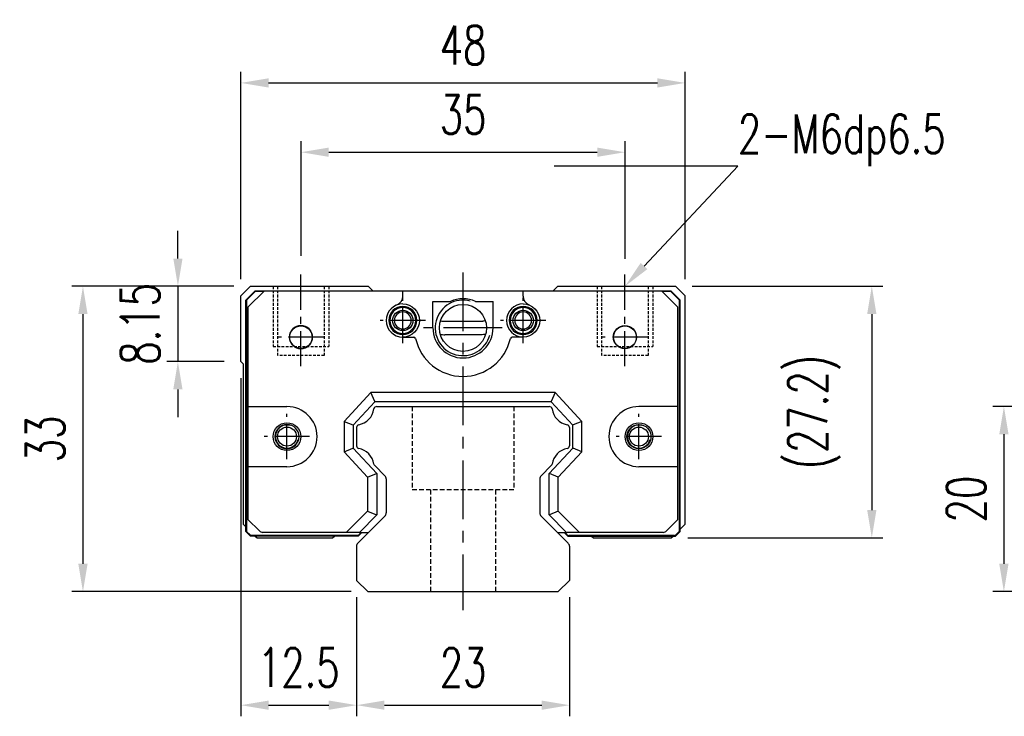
# Model space of a CAD drawing. Header units: millimetres. Extents: x 346 to 653, y 207 to 305.
# Tile 1 of 45: x 346 to 453, y 212 to 288. Entities that reach past the tile are written whole.
import ezdxf
from ezdxf import colors
from ezdxf.entities.mleader import LeaderData, LeaderLine
from ezdxf.math import Vec2, Vec3

# ---------------------------------------------------------------- set-up
doc = ezdxf.new("R2010")
doc.units = ezdxf.units.MM
doc.header["$PDSIZE"] = -1
doc.linetypes.add('CENTER', pattern=[10.16, 6.35, -1.27, 1.27, -1.27])
doc.linetypes.add('DASHED', pattern=[0.75, 0.5, -0.25])
for name, color, linetype in [('DIM', 4, 'Continuous'), ('HID', 2, 'DASHED'), ('OUT', 3, 'Continuous'), ('中心線', 1, 'CENTER')]:
    doc.layers.add(name, color=color, linetype=linetype)
doc.styles.add('CHN', font='SIMPLEX.shx', dxfattribs={"width": 0.7, "bigfont": 'CHINESET.shx'})
doc.styles.add('DIM-7', font='SIMPLEX.shx', dxfattribs={"width": 0.7, "bigfont": 'chineset.shx'})
doc.dimstyles.new('CNS', dxfattribs={"dimtxt": 3.5, "dimasz": 2.5, "dimexe": 1, "dimexo": 1.5, "dimgap": 0.09, "dimtad": 0, "dimdsep": 46, "dimtxsty": 'DIM-7', "dimcen": 0.09, "dimclrd": 1, "dimclre": 1, "dimclrt": 4, "dimadec": 0, "dimazin": 0, "dimtfac": 1, "dimtix": 1, "dimtmove": 2, "dimatfit": 3, "dimfxl": 1, "dimtvp": 0.971429, "dimtolj": 1, "dimarcsym": 0})

# ---------------------------------------------------------------- blocks, each defined once
blk = doc.blocks.new('*D154')
at = {"layer": 'DEFPOINTS', "color": 0, "transparency": 16777216}
for p in [(466.53, 245.83), (452.47, 225.83), (466.53, 225.83)]:
    blk.add_point(p, dxfattribs=at)
at = {"layer": 'DIM', "color": 7, "lineweight": -2, "transparency": 16777216}
for p, q in [((464.73, 245.83), (451.27, 245.83)), ((452.47, 242.83), (452.47, 228.83)), ((464.73, 225.83), (451.27, 225.83))]:
    blk.add_line(p, q, dxfattribs=at)
at = {"layer": 'DIM', "color": 7, "transparency": 16777216}
for points in [[(451.97, 242.83), (452.97, 242.83), (452.47, 245.83)], [(451.97, 228.83), (452.97, 228.83), (452.47, 225.83)]]:
    blk.add_solid(points, dxfattribs=at)
at = {"layer": 'DIM', "color": 7, "transparency": 16777216, "insert": (448.39, 235.83), "char_height": 4.2, "attachment_point": 5, "rotation": 90, "style": 'DIM-7'}
blk.add_mtext('\\A1;20', dxfattribs=at)
blk = doc.blocks.new('*D137')
at = {"layer": 'DEFPOINTS', "color": 0, "transparency": 16777216}
for p in [(418.04, 280.81), (370.04, 257.78), (418.04, 257.78)]:
    blk.add_point(p, dxfattribs=at)
at = {"layer": 'DIM', "color": 7, "lineweight": -2, "transparency": 16777216}
for p, q in [((370.04, 259.58), (370.04, 282.01)), ((418.04, 259.58), (418.04, 282.01)), ((373.04, 280.81), (415.04, 280.81))]:
    blk.add_line(p, q, dxfattribs=at)
at = {"layer": 'DIM', "color": 7, "transparency": 16777216}
for points in [[(373.04, 281.31), (373.04, 280.31), (370.04, 280.81)], [(415.04, 281.31), (415.04, 280.31), (418.04, 280.81)]]:
    blk.add_solid(points, dxfattribs=at)
at = {"layer": 'DIM', "color": 7, "transparency": 16777216, "insert": (394.04, 284.89), "char_height": 4.2, "attachment_point": 5, "style": 'DIM-7'}
blk.add_mtext('\\A1;48', dxfattribs=at)
blk = doc.blocks.new('*D138')
at = {"layer": 'DEFPOINTS', "color": 0, "transparency": 16777216}
for p in [(411.54, 273.32), (376.54, 260.33), (411.54, 259.98)]:
    blk.add_point(p, dxfattribs=at)
at = {"layer": 'DIM', "color": 7, "lineweight": -2, "transparency": 16777216}
for p, q in [((376.54, 262.13), (376.54, 274.52)), ((411.54, 261.78), (411.54, 274.52)), ((379.54, 273.32), (408.54, 273.32))]:
    blk.add_line(p, q, dxfattribs=at)
at = {"layer": 'DIM', "color": 7, "transparency": 16777216}
for points in [[(379.54, 273.82), (379.54, 272.82), (376.54, 273.32)], [(408.54, 273.82), (408.54, 272.82), (411.54, 273.32)]]:
    blk.add_solid(points, dxfattribs=at)
at = {"layer": 'DIM', "color": 7, "transparency": 16777216, "insert": (394.04, 277.4), "char_height": 4.2, "attachment_point": 5, "style": 'DIM-7'}
blk.add_mtext('\\A1;35', dxfattribs=at)
blk = doc.blocks.new('*D139')
at = {"layer": 'DEFPOINTS', "color": 0, "transparency": 16777216}
for p in [(371.09, 258.83), (363.24, 250.68), (370.04, 250.68)]:
    blk.add_point(p, dxfattribs=at)
at = {"layer": 'DIM', "color": 7, "lineweight": -2, "transparency": 16777216}
for p, q in [((363.24, 261.83), (363.24, 264.83)), ((369.29, 258.83), (362.04, 258.83)), ((363.24, 258.83), (363.24, 250.68)), ((368.24, 250.68), (362.04, 250.68)), ((363.24, 247.68), (363.24, 244.68))]:
    blk.add_line(p, q, dxfattribs=at)
at = {"layer": 'DIM', "color": 7, "transparency": 16777216}
for points in [[(362.74, 261.83), (363.74, 261.83), (363.24, 258.83)], [(362.74, 247.68), (363.74, 247.68), (363.24, 250.68)]]:
    blk.add_solid(points, dxfattribs=at)
at = {"layer": 'DIM', "color": 7, "transparency": 16777216, "insert": (359.16, 254.76), "char_height": 4.2, "attachment_point": 5, "rotation": 90, "style": 'DIM-7'}
blk.add_mtext('\\A1;8.15', dxfattribs=at)
blk = doc.blocks.new('*D140')
at = {"layer": 'DEFPOINTS', "color": 0, "transparency": 16777216}
for p in [(371.09, 258.83), (352.98, 225.83), (383.75, 225.83)]:
    blk.add_point(p, dxfattribs=at)
at = {"layer": 'DIM', "color": 7, "lineweight": -2, "transparency": 16777216}
for p, q in [((369.29, 258.83), (351.78, 258.83)), ((352.98, 255.83), (352.98, 228.83)), ((381.95, 225.83), (351.78, 225.83))]:
    blk.add_line(p, q, dxfattribs=at)
at = {"layer": 'DIM', "color": 7, "transparency": 16777216}
for points in [[(352.48, 255.83), (353.48, 255.83), (352.98, 258.83)], [(352.48, 228.83), (353.48, 228.83), (352.98, 225.83)]]:
    blk.add_solid(points, dxfattribs=at)
at = {"layer": 'DIM', "color": 7, "transparency": 16777216, "insert": (348.9, 242.33), "char_height": 4.2, "attachment_point": 5, "rotation": 90, "style": 'DIM-7'}
blk.add_mtext('\\A1;33', dxfattribs=at)
blk = doc.blocks.new('*D141')
at = {"layer": 'DEFPOINTS', "color": 0, "transparency": 16777216}
for p in [(370.04, 250.68), (382.54, 227.03), (382.54, 213.55)]:
    blk.add_point(p, dxfattribs=at)
at = {"layer": 'DIM', "color": 7, "lineweight": -2, "transparency": 16777216}
for p, q in [((370.04, 248.88), (370.04, 212.35)), ((382.54, 225.23), (382.54, 212.35)), ((373.04, 213.55), (379.54, 213.55))]:
    blk.add_line(p, q, dxfattribs=at)
at = {"layer": 'DIM', "color": 7, "transparency": 16777216}
for points in [[(373.04, 214.05), (373.04, 213.05), (370.04, 213.55)], [(379.54, 214.05), (379.54, 213.05), (382.54, 213.55)]]:
    blk.add_solid(points, dxfattribs=at)
at = {"layer": 'DIM', "color": 7, "transparency": 16777216, "insert": (376.29, 217.63), "char_height": 4.2, "attachment_point": 5, "style": 'DIM-7'}
blk.add_mtext('\\A1;12.5', dxfattribs=at)
blk = doc.blocks.new('*D142')
at = {"layer": 'DEFPOINTS', "color": 0, "transparency": 16777216}
for p in [(382.54, 227.03), (405.54, 227.03), (405.54, 213.55)]:
    blk.add_point(p, dxfattribs=at)
at = {"layer": 'DIM', "color": 7, "lineweight": -2, "transparency": 16777216}
for p, q in [((382.54, 225.23), (382.54, 212.35)), ((405.54, 225.23), (405.54, 212.35)), ((385.54, 213.55), (402.54, 213.55))]:
    blk.add_line(p, q, dxfattribs=at)
at = {"layer": 'DIM', "color": 7, "transparency": 16777216}
for points in [[(385.54, 214.05), (385.54, 213.05), (382.54, 213.55)], [(402.54, 214.05), (402.54, 213.05), (405.54, 213.55)]]:
    blk.add_solid(points, dxfattribs=at)
at = {"layer": 'DIM', "color": 7, "transparency": 16777216, "insert": (394.04, 217.63), "char_height": 4.2, "attachment_point": 5, "style": 'DIM-7'}
blk.add_mtext('\\A1;23', dxfattribs=at)
blk = doc.blocks.new('*D158')
at = {"layer": 'DEFPOINTS', "color": 0, "transparency": 16777216}
for p in [(416.99, 258.83), (416.54, 231.63), (438.2, 231.63)]:
    blk.add_point(p, dxfattribs=at)
at = {"layer": 'DIM', "color": 7, "lineweight": -2, "transparency": 16777216}
for p, q in [((418.79, 258.83), (439.4, 258.83)), ((438.2, 255.83), (438.2, 234.63)), ((418.34, 231.63), (439.4, 231.63))]:
    blk.add_line(p, q, dxfattribs=at)
at = {"layer": 'DIM', "color": 7, "transparency": 16777216}
for points in [[(437.7, 255.83), (438.7, 255.83), (438.2, 258.83)], [(437.7, 234.63), (438.7, 234.63), (438.2, 231.63)]]:
    blk.add_solid(points, dxfattribs=at)
at = {"layer": 'DIM', "color": 7, "transparency": 16777216, "insert": (431.98, 245.23), "char_height": 4.2, "attachment_point": 5, "rotation": 90, "style": 'DIM-7'}
blk.add_mtext('\\A1;(27.2)', dxfattribs=at)

msp = doc.modelspace()

# ---------------------------------------------------------------- linework, layer by layer
at = {"layer": 'HID', "color": 0, "ltscale": 0.6}
for p, q in [((373.536, 258.83), (373.536, 252.33)), ((374.036, 251.33), (374.036, 258.83)), ((379.036, 258.83), (379.036, 251.33)), ((379.536, 258.83), (379.536, 252.33)), ((408.536, 258.83), (408.536, 252.33)), ((409.036, 251.33), (409.036, 258.83)), ((414.036, 258.83), (414.036, 251.33)), ((414.536, 258.83), (414.536, 252.33)), ((373.536, 252.33), (379.536, 252.33)), ((408.536, 252.33), (414.536, 252.33)), ((379.036, 251.33), (374.036, 251.33)), ((414.036, 251.33), (409.036, 251.33))]:
    msp.add_line(p, q, dxfattribs=at)
at = {"layer": 'HID', "color": 0}
for p, q in [((388.542, 245.83), (388.542, 236.83)), ((399.542, 245.83), (399.542, 236.83)), ((399.542, 236.83), (388.542, 236.83)), ((390.536, 236.83), (390.536, 225.83)), ((397.536, 236.83), (397.536, 225.83))]:
    msp.add_line(p, q, dxfattribs=at)
at = {"layer": 'OUT', "color": 0}
for p, q in [((371.086, 258.83), (370.036, 257.78)), ((371.086, 258.83), (383.786, 258.83)), ((384.286, 258.331), (383.786, 258.83)), ((404.286, 258.83), (403.786, 258.331)), ((404.286, 258.83), (416.986, 258.83)), ((418.036, 257.78), (416.986, 258.83)), ((370.036, 250.68), (370.036, 257.78)), ((371.585, 258.331), (370.585, 257.331)), ((370.628, 257.313), (371.603, 258.287)), ((370.693, 257.369), (371.547, 258.222)), ((372.592, 258.331), (370.81, 256.557)), ((371.585, 258.331), (416.484, 258.331)), ((371.585, 258.331), (371.603, 258.287)), ((371.603, 258.287), (372.548, 258.287)), ((372.542, 258.281), (371.688, 258.281)), ((387.535, 257.746), (387.535, 258.331)), ((400.535, 257.746), (400.535, 258.331)), ((417.259, 256.557), (415.477, 258.331)), ((415.521, 258.287), (416.466, 258.287)), ((416.381, 258.281), (415.527, 258.281)), ((416.484, 258.331), (416.466, 258.287)), ((417.441, 257.313), (416.466, 258.287)), ((416.484, 258.331), (417.484, 257.331)), ((417.376, 257.369), (416.522, 258.222)), ((418.036, 233.13), (418.036, 257.78)), ((370.585, 232.331), (370.585, 257.331)), ((370.628, 257.313), (370.585, 257.331)), ((370.628, 232.349), (370.628, 257.313)), ((370.635, 257.227), (370.635, 232.434)), ((370.81, 256.557), (370.81, 233.606)), ((390.786, 254.331), (390.786, 257.181)), ((390.786, 257.181), (392.672, 257.181)), ((395.4, 257.181), (397.286, 257.181)), ((397.286, 254.331), (397.286, 257.181)), ((417.259, 233.606), (417.259, 256.557)), ((417.434, 257.227), (417.434, 232.434)), ((417.441, 257.313), (417.484, 257.331)), ((417.441, 232.349), (417.441, 257.313)), ((417.484, 232.331), (417.484, 257.331)), ((391.903, 255.067), (396.169, 255.067)), ((387.535, 253.331), (388.718, 253.331)), ((396.003, 253.594), (392.069, 253.594)), ((400.537, 253.331), (399.351, 253.331)), ((370.036, 250.68), (370.286, 250.43)), ((370.286, 250.43), (370.286, 233.13)), ((384.085, 247.331), (381.184, 244.22)), ((384.498, 246.381), (384.085, 247.331)), ((403.984, 247.331), (384.085, 247.331)), ((403.984, 247.331), (403.571, 246.381)), ((406.885, 244.22), (403.984, 247.331)), ((370.81, 245.83), (375.023, 245.83)), ((384.52, 246.331), (382.184, 243.827)), ((384.52, 246.331), (384.498, 246.381)), ((403.549, 246.331), (384.52, 246.331)), ((384.713, 245.83), (403.359, 245.83)), ((403.549, 246.331), (403.571, 246.381)), ((405.885, 243.827), (403.549, 246.331)), ((381.184, 244.22), (381.184, 240.94)), ((381.184, 244.22), (382.134, 243.846)), ((382.184, 243.827), (382.134, 243.846)), ((382.184, 243.827), (382.184, 241.334)), ((405.885, 243.827), (405.935, 243.846)), ((405.885, 241.334), (405.885, 243.827)), ((406.885, 244.22), (405.935, 243.846)), ((406.885, 240.94), (406.885, 244.22)), ((382.536, 243.57), (382.536, 241.59)), ((405.536, 243.57), (405.536, 241.59)), ((381.184, 240.94), (382.134, 241.315)), ((381.184, 240.94), (383.735, 238.206)), ((382.184, 241.334), (382.134, 241.315)), ((382.184, 241.334), (384.735, 238.6)), ((403.334, 238.6), (405.885, 241.334)), ((404.334, 238.206), (406.885, 240.94)), ((405.885, 241.334), (405.935, 241.315)), ((406.885, 240.94), (405.935, 241.315)), ((375.023, 239.33), (370.81, 239.33)), ((385.589, 238.357), (384.495, 239.451)), ((403.576, 239.451), (402.482, 238.357)), ((417.259, 239.33), (413.046, 239.33)), ((383.735, 238.206), (384.685, 238.58)), ((384.735, 238.6), (384.685, 238.58)), ((384.735, 238.6), (384.735, 234.121)), ((403.334, 238.6), (403.384, 238.58)), ((403.334, 234.121), (403.334, 238.6)), ((404.334, 238.206), (403.384, 238.58)), ((383.735, 238.206), (383.735, 234.535)), ((385.736, 238.003), (385.736, 234.337)), ((402.336, 238.003), (402.336, 234.337)), ((404.334, 234.535), (404.334, 238.206)), ((383.735, 234.535), (381.43, 232.231)), ((384.735, 234.121), (382.845, 232.231)), ((383.735, 234.535), (384.685, 234.141)), ((384.735, 234.121), (384.685, 234.141)), ((403.334, 234.121), (403.384, 234.141)), ((405.224, 232.231), (403.334, 234.121)), ((404.334, 234.535), (403.384, 234.141)), ((406.639, 232.231), (404.334, 234.535)), ((370.286, 233.13), (370.585, 232.832)), ((370.81, 233.606), (372.038, 232.377)), ((383.836, 232.231), (385.589, 233.984)), ((402.482, 233.984), (404.235, 232.231)), ((416.031, 232.377), (417.259, 233.606)), ((417.484, 232.579), (418.036, 233.13)), ((370.585, 232.331), (370.628, 232.349)), ((370.585, 232.331), (371.085, 231.831)), ((371.103, 231.874), (370.628, 232.349)), ((371.047, 231.939), (370.693, 232.293)), ((371.188, 231.881), (382.61, 231.881)), ((381.43, 232.231), (372.392, 232.231)), ((382.774, 232.231), (381.43, 232.231)), ((382.682, 231.077), (383.836, 232.231)), ((383.052, 232.231), (382.695, 231.874)), ((383.113, 232.231), (382.713, 231.831)), ((382.751, 231.939), (383.043, 232.231)), ((382.845, 232.231), (382.774, 232.231)), ((382.845, 232.231), (383.559, 232.231)), ((383.559, 232.231), (383.836, 232.231)), ((404.235, 232.231), (404.524, 232.231)), ((404.235, 232.231), (405.389, 231.077)), ((404.524, 232.231), (405.224, 232.231)), ((404.956, 232.231), (405.356, 231.831)), ((405.017, 232.231), (405.374, 231.874)), ((405.318, 231.939), (405.026, 232.231)), ((405.224, 232.231), (405.295, 232.231)), ((406.639, 232.231), (405.295, 232.231)), ((416.881, 231.881), (405.459, 231.881)), ((415.677, 232.231), (406.639, 232.231)), ((416.966, 231.874), (417.441, 232.349)), ((417.484, 232.331), (416.984, 231.831)), ((417.022, 231.939), (417.376, 232.293)), ((417.484, 232.331), (417.441, 232.349)), ((371.103, 231.874), (371.085, 231.831)), ((382.713, 231.831), (371.085, 231.831)), ((382.695, 231.874), (371.103, 231.874)), ((371.585, 231.831), (371.786, 231.63)), ((371.786, 231.63), (379.953, 231.63)), ((379.953, 231.63), (380.153, 231.831)), ((382.713, 231.831), (382.695, 231.874)), ((405.356, 231.831), (405.374, 231.874)), ((405.356, 231.831), (416.984, 231.831)), ((405.374, 231.874), (416.966, 231.874)), ((407.919, 231.831), (408.119, 231.63)), ((408.119, 231.63), (416.536, 231.63)), ((416.536, 231.63), (416.736, 231.831)), ((416.966, 231.874), (416.984, 231.831)), ((382.536, 230.723), (382.536, 227.03)), ((405.536, 230.723), (405.536, 227.03)), ((383.75, 225.83), (382.536, 227.03)), ((405.536, 227.03), (404.322, 225.83)), ((383.75, 225.83), (404.322, 225.83))]:
    msp.add_line(p, q, dxfattribs=at)
msp.add_lwpolyline([(417.259, 245.83), (413.046, 245.83, 1), (413.046, 239.33)], format="xyb", dxfattribs=at)
at = {"layer": 'OUT', "color": 0, "extrusion": (0, 0, -1)}
for centre, radius in [((-387.535, 255.131), 1.515), ((-387.535, 255.131), 1.4), ((-400.537, 255.131), 1.515), ((-400.537, 255.131), 1.4), ((-375.023, 242.58), 1.3)]:
    msp.add_circle(centre, radius, dxfattribs=at)
at = {"layer": 'OUT', "color": 0}
for centre, radius in [((394.036, 254.331), 2.54), ((376.535, 253.331), 1.225), ((411.535, 253.331), 1.25), ((411.535, 253.331), 1.225), ((375.023, 242.58), 1.5), ((375.026, 242.58), 1.025), ((413.046, 242.58), 1.5), ((413.046, 242.58), 1.3), ((413.046, 242.58), 1.025)]:
    msp.add_circle(centre, radius, dxfattribs=at)
for centre, radius, start, end in [((386.535, 257.746), 1, 290.92483, 0), ((394.036, 254.231), 3.25, 65.18837, 114.81163), ((401.537, 257.746), 1, 180, 249.07517), ((387.535, 255.131), 1.8, 90, 270), ((394.036, 254.331), 3, 75, 345), ((400.537, 255.131), 1.8, 90, 270), ((387.535, 255.131), 0.918, 90, 270), ((387.535, 255.131), 0.918, 270, 90), ((400.537, 255.131), 0.918, 90, 270), ((400.537, 255.131), 0.918, 270, 90), ((376.535, 253.331), 1.25, 90, 270), ((376.535, 253.331), 1.25, 270, 90), ((394.036, 254.331), 3.25, 180, 360), ((391.903, 257.567), 2.5, 263.27823, 270), ((388.718, 253.131), 0.2, 12.71981, 90), ((394.035, 254.331), 5.25, 192.71981, 347.28019), ((399.351, 253.131), 0.2, 90, 167.28019), ((375.023, 242.58), 3.25, 270, 90), ((384.713, 245.53), 0.3, 90, 171.61737), ((403.359, 245.53), 0.3, 8.38263, 90), ((382.394, 245.872), 2.044, 280.87425, 351.61737), ((405.678, 245.872), 2.044, 188.38263, 259.12575), ((375.026, 242.58), 1.25, 75, 345), ((382.836, 243.57), 0.3, 100.87425, 180), ((405.236, 243.57), 0.3, 0, 79.12575), ((413.046, 242.58), 1.25, 75, 345), ((382.836, 241.59), 0.3, 180, 259.12575), ((405.236, 241.59), 0.3, 280.87425, 0), ((382.394, 239.288), 2.044, 9.2089, 79.12575), ((405.678, 239.288), 2.044, 100.87425, 170.79168), ((403.364, 239.663), 0.3, 315, 350.79168), ((385.236, 238.003), 0.5, 0, 45), ((402.836, 238.003), 0.5, 135, 180), ((385.236, 234.337), 0.5, 315.00002, 0), ((402.836, 234.337), 0.5, 180, 224.99998), ((372.392, 232.731), 0.5, 225, 270), ((415.677, 232.731), 0.5, 270, 315), ((383.036, 230.723), 0.5, 135.00002, 180), ((405.036, 230.723), 0.5, 0, 44.99998)]:
    msp.add_arc(centre, radius, start, end, dxfattribs=at)
at = {"layer": 'OUT', "color": 0, "extrusion": (0, 0, -1)}
for centre, radius, start, end in [((-387.535, 255.131), 1.8, 90, 270), ((-400.537, 255.131), 1.8, 90, 270), ((-387.535, 255.131), 1.1, 270, 90), ((-387.535, 255.131), 1.1, 90, 270), ((-400.537, 255.131), 1.1, 270, 90), ((-400.537, 255.131), 1.1, 90, 270), ((-396.003, 257.594), 4, 263.22219, 270), ((-384.708, 239.663), 0.3, 315, 350.79109)]:
    msp.add_arc(centre, radius, start, end, dxfattribs=at)
at = {"layer": 'OUT', "color": 0}
for centre, major_axis, start_param, end_param in [((371.688, 258.081), (0.077, -0.185), 2.7489567, 3.5342286), ((416.381, 258.081), (-0.077, -0.185), 2.7489567, 3.5342286), ((370.835, 257.227), (-0.185, 0.077), 5.8905493, 6.6758213), ((417.234, 257.227), (0.185, 0.077), 5.8905493, 6.6758213), ((370.835, 232.434), (0.185, 0.077), 2.7489567, 3.5342286), ((371.188, 232.081), (-0.077, -0.185), 5.8905493, 6.6758213), ((382.61, 232.081), (-0.077, 0.185), 2.7489565, 3.5342288), ((405.459, 232.081), (0.077, 0.185), 2.7489565, 3.5342288), ((416.881, 232.081), (0.077, -0.185), 5.8905493, 6.6758213), ((417.234, 232.434), (-0.185, 0.077), 2.7489567, 3.5342286)]:
    msp.add_ellipse(centre, major_axis=major_axis, ratio=0.9998216, start_param=start_param, end_param=end_param, dxfattribs=at)
for points in [[(396.461, 255.084), (396.364, 255.073), (396.267, 255.067), (396.169, 255.067)], [(391.597, 253.622), (391.753, 253.604), (391.911, 253.594), (392.069, 253.594)]]:
    msp.add_open_spline(points, degree=3, dxfattribs=at)
at = {"layer": '中心線', "color": 0, "ltscale": 0.6}
for p, q in [((376.536, 250.18), (376.536, 260.33)), ((411.536, 250.18), (411.536, 260.33)), ((387.535, 252.681), (387.535, 257.581)), ((400.537, 252.681), (400.537, 257.581)), ((389.985, 255.131), (385.085, 255.131)), ((402.987, 255.131), (398.087, 255.131)), ((378.985, 253.331), (374.085, 253.331)), ((413.985, 253.331), (409.085, 253.331)), ((375.023, 240.13), (375.023, 245.03)), ((413.046, 240.13), (413.046, 245.03)), ((377.473, 242.58), (372.573, 242.58)), ((415.496, 242.58), (410.596, 242.58))]:
    msp.add_line(p, q, dxfattribs=at)
at = {"layer": '中心線', "color": 0}
for p, q in [((394.036, 260.331), (394.036, 223.83)), ((398.285, 254.331), (389.785, 254.331))]:
    msp.add_line(p, q, dxfattribs=at)

# ---------------------------------------------------------------- dimensions: what is measured, and where the dimension line sits
at = {"layer": 'DIM', "color": 0}
for base, p1, p2, angle, picture, middle in [((418.036, 280.809), (370.036, 257.78), (418.036, 257.78), 180, '*D137', (394.036, 284.889)), ((411.536, 273.317), (376.536, 260.33), (411.536, 259.98), 180, '*D138', (394.036, 277.397)), ((363.237, 250.68), (371.086, 258.83), (370.036, 250.68), 90, '*D139', (359.157, 254.755)), ((352.984, 225.83), (371.086, 258.83), (383.75, 225.83), 90, '*D140', (348.904, 242.33)), ((382.536, 213.545), (370.036, 250.68), (382.536, 227.03), 180, '*D141', (376.286, 217.625)), ((452.474, 225.83), (466.526, 245.83), (466.526, 225.83), 90, '*D154', (448.394, 235.83))]:
    dim = msp.add_linear_dim(base=base, p1=p1, p2=p2, angle=angle, dimstyle='CNS', override={"dimscale": 1.2, "dimclrd": 7, "dimclre": 7, "dimclrt": 7}, dxfattribs=at)
    dim.commit()
    dim.dimension.update_dxf_attribs({"geometry": picture, "text_midpoint": middle})
dim = msp.add_linear_dim(base=(438.199, 231.63), p1=(416.986, 258.83), p2=(416.536, 231.63), angle=90, text='(<>)', dimstyle='CNS', override={"dimscale": 1.2, "dimclrd": 7, "dimclre": 7, "dimclrt": 7}, dxfattribs=at)
dim.commit()
dim.dimension.update_dxf_attribs({"geometry": '*D158', "text_midpoint": (431.982, 245.23)})
dim = msp.add_linear_dim(base=(405.536, 213.545), p1=(382.536, 227.03), p2=(405.536, 227.03), dimstyle='CNS', override={"dimscale": 1.2, "dimclrd": 7, "dimclre": 7, "dimclrt": 7}, dxfattribs=at)
dim.commit()
dim.dimension.update_dxf_attribs({"geometry": '*D142', "text_midpoint": (394.036, 217.625)})

# ---------------------------------------------------------------- leaders
ml = msp.add_multileader_mtext('Standard', dxfattribs=at)
ml.set_content('2-M6dp6.5', style='CHN')
ml.set_leader_properties()
ml.build(insert=Vec2(0, 0))
ml.multileader.update_dxf_attribs({"text_left_attachment_type": 6, "text_right_attachment_type": 6, "dogleg_length": 0, "arrow_head_size": 3, "scale": 1.2})
ctx = ml.context
ctx.base_point, ctx.scale, ctx.char_height, ctx.arrow_head_size, ctx.landing_gap_size, ctx.plane_origin = Vec3(423.734, 271.804), 1.2, 4.2, 3, 0, Vec3(411.536, 265.83)
ctx.left_attachment, ctx.right_attachment = 6, 6
notes = []
notes.append((ctx, [(0, (1, 1, 0), (423.734, 271.804), (1, 0), 0, [(0, [(411.536, 258.83)], 0, [])])]))
ctx.mtext.insert, ctx.mtext.flow_direction = Vec3(423.734, 277.404), 5
for ctx, leaders in notes:
    for number, flags, end, landing, length, lines in leaders:
        leader = LeaderData()
        leader.index, (leader.has_last_leader_line, leader.has_dogleg_vector, leader.attachment_direction) = number, flags
        leader.last_leader_point, leader.dogleg_vector, leader.dogleg_length = Vec3(end), Vec3(landing), length
        for number, points, colour, breaks in lines:
            line = LeaderLine()
            line.index, line.vertices, line.color, line.breaks = number, Vec3.list(points), colors.encode_raw_color(colour), breaks
            leader.lines.append(line)
        ctx.leaders.append(leader)

doc.saveas('drawing.dxf')
